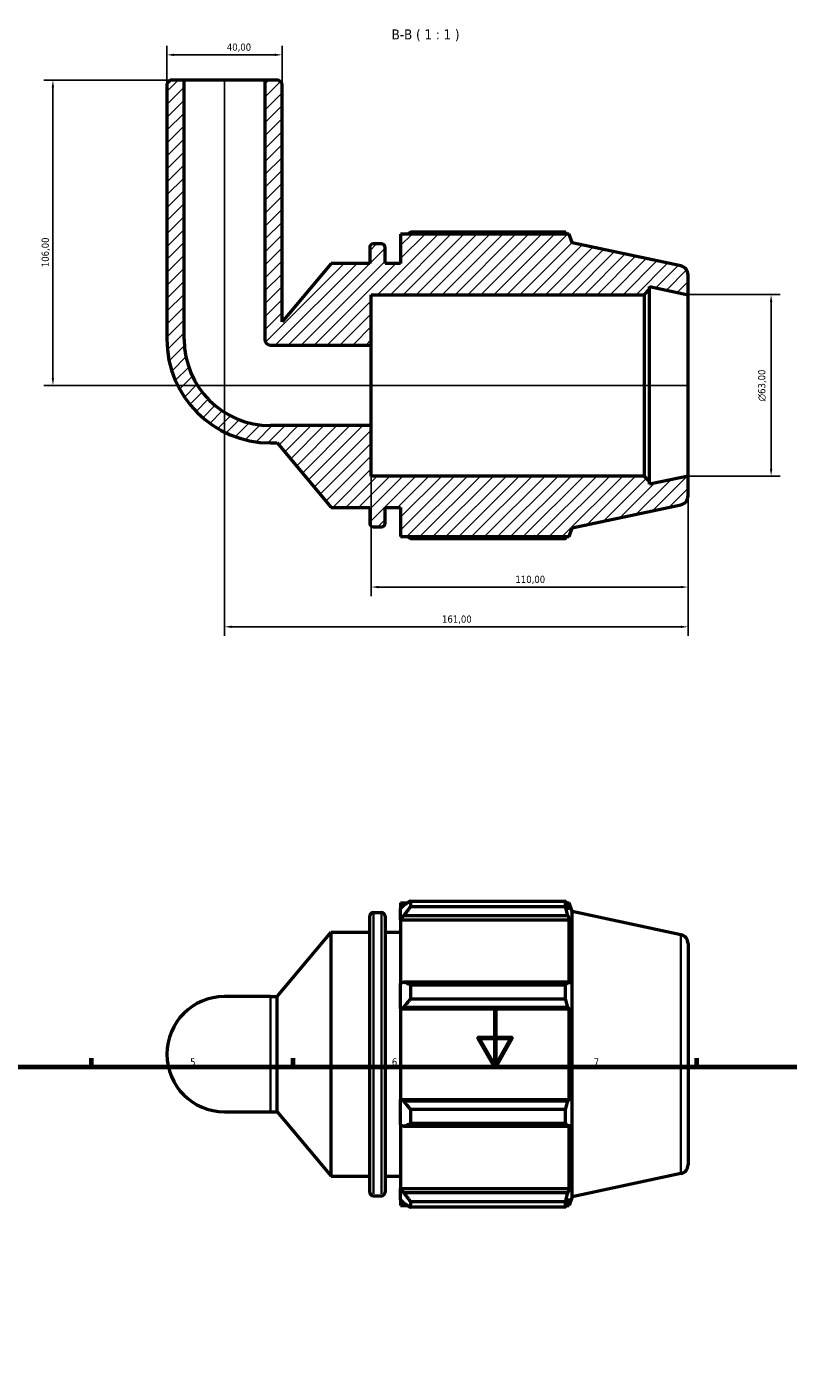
# Model space of a CAD drawing. Header units: millimetres. Extents: x 0 to 931, y 0 to 935.
# Tile 5 of 6: x 258 to 522, y 468 to 935. Entities that reach past the tile are written whole.
import ezdxf

# ---------------------------------------------------------------- set-up
doc = ezdxf.new("R2010")
doc.units = ezdxf.units.MM
for name, color, linetype, lineweight in [('Border (ISO)', 7, 'Continuous', 70), ('Dimension (ISO)', 7, 'Continuous', 25), ('Hatch (ISO)', 7, 'Continuous', 18), ('Symbol (ISO)', 7, 'Continuous', 25), ('Visible (ISO)', 7, 'Continuous', 50), ('Visible Narrow (ISO)', 7, 'Continuous', 35)]:
    doc.layers.add(name, color=color, linetype=linetype, lineweight=lineweight)
doc.styles.add('Label Text (ISO)', font='tahoma.ttf')
doc.styles.add('Note Text (ISO)', font='tahoma.ttf')
doc.dimstyles.new('Default (ISO)', dxfattribs={"dimtxt": 2.5, "dimasz": 2.5, "dimexe": 3.175, "dimexo": 0, "dimgap": 0.762, "dimtad": 1, "dimrnd": 1e-08, "dimzin": 0, "dimtxsty": 'Note Text (ISO)', "dimcen": 0.09, "dimdle": 10, "dimclrd": 256, "dimclre": 256, "dimclrt": 232, "dimazin": 0, "dimtfac": 1.40208, "dimtmove": 0, "dimatfit": 3, "dimfxl": 1, "dimtolj": 1, "dimtzin": 0, "dimlwd": -1, "dimlwe": -1, "dimarcsym": 0})

# ---------------------------------------------------------------- blocks, each defined once
blk = doc.blocks.new('Borders Default Border')
at = {"layer": 'Border (ISO)'}
for p, q in [((280.33, 574), (280.33, 576.9)), ((350.42, 574), (350.42, 576.9)), ((490.58, 574), (490.58, 576.9))]:
    blk.add_line(p, q, dxfattribs=at)
at = {"layer": 'Border (ISO)', "flags": 128}
for points in [[(420.5, 594), (420.5, 574), (414.73, 584), (426.27, 584), (420.5, 574)], [(20, 20), (20, 574), (821, 574), (821, 20), (20, 20)]]:
    blk.add_lwpolyline(points, dxfattribs=at)
at = {"layer": 'Border (ISO)', "color": 232, "true_color": 0xca0064, "char_height": 2.5, "attachment_point": 7, "style": 'Note Text (ISO)'}
for s, insert in [('5', (314.64, 574.35)), ('6', (384.66, 574.35)), ('7', (454.77, 574.4))]:
    blk.add_mtext(s, dxfattribs=dict(at, insert=insert))
blk = doc.blocks.new('*D7')
at = {"layer": 'Defpoints', "color": 0, "transparency": 16777216}
for p in [(487.53, 842.15), (487.53, 779.15), (516.36, 779.15)]:
    blk.add_point(p, dxfattribs=at)
at = {"layer": 'Dimension (ISO)', "transparency": 16777216}
for p, q in [((487.53, 842.15), (519.54, 842.15)), ((516.36, 839.65), (516.36, 781.65)), ((487.53, 779.15), (519.54, 779.15))]:
    blk.add_line(p, q, dxfattribs=at)
for points in [[(515.95, 839.65), (516.78, 839.65), (516.36, 842.15)], [(515.95, 781.65), (516.78, 781.65), (516.36, 779.15)]]:
    blk.add_solid(points, dxfattribs=at)
at = {"layer": 'Dimension (ISO)', "color": 232, "true_color": 0xca0064, "transparency": 16777216, "insert": (511.84, 805.09), "char_height": 2.5, "attachment_point": 1, "rotation": 90, "style": 'Note Text (ISO)'}
blk.add_mtext('\\A1;\\fAIGDT|b0|i0;\\H2.5000;\\ln\\fTahoma|b0|i0;\\H2.5000;63,00', dxfattribs=at)
blk = doc.blocks.new('*D8')
at = {"layer": 'Defpoints', "color": 0, "transparency": 16777216}
for p in [(377.53, 796.65), (487.53, 779.15), (377.53, 740.59)]:
    blk.add_point(p, dxfattribs=at)
at = {"layer": 'Dimension (ISO)', "transparency": 16777216}
for p, q in [((377.53, 796.65), (377.53, 737.41)), ((487.53, 779.15), (487.53, 737.41)), ((485.03, 740.59), (380.03, 740.59))]:
    blk.add_line(p, q, dxfattribs=at)
for points in [[(380.03, 741.01), (380.03, 740.17), (377.53, 740.59)], [(485.03, 741.01), (485.03, 740.17), (487.53, 740.59)]]:
    blk.add_solid(points, dxfattribs=at)
at = {"layer": 'Dimension (ISO)', "color": 232, "true_color": 0xca0064, "transparency": 16777216, "insert": (427.58, 744.52), "char_height": 2.5, "attachment_point": 1, "style": 'Note Text (ISO)'}
blk.add_mtext('\\A1;110,00', dxfattribs=at)
blk = doc.blocks.new('*D9')
at = {"layer": 'Defpoints', "color": 0, "transparency": 16777216}
for p in [(326.53, 916.65), (487.53, 779.15), (326.53, 726.78)]:
    blk.add_point(p, dxfattribs=at)
at = {"layer": 'Dimension (ISO)', "transparency": 16777216}
for p, q in [((326.53, 916.65), (326.53, 723.6)), ((487.53, 779.15), (487.53, 723.6)), ((485.03, 726.78), (329.03, 726.78))]:
    blk.add_line(p, q, dxfattribs=at)
for points in [[(329.03, 727.19), (329.03, 726.36), (326.53, 726.78)], [(485.03, 727.19), (485.03, 726.36), (487.53, 726.78)]]:
    blk.add_solid(points, dxfattribs=at)
at = {"layer": 'Dimension (ISO)', "color": 232, "true_color": 0xca0064, "transparency": 16777216, "insert": (402.08, 730.71), "char_height": 2.5, "attachment_point": 1, "style": 'Note Text (ISO)'}
blk.add_mtext('\\A1;161,00', dxfattribs=at)
blk = doc.blocks.new('*D10')
at = {"layer": 'Defpoints', "color": 0, "transparency": 16777216}
for p in [(346.53, 925.45), (306.53, 915.45), (346.53, 915.45)]:
    blk.add_point(p, dxfattribs=at)
at = {"layer": 'Dimension (ISO)', "transparency": 16777216}
for p, q in [((306.53, 915.45), (306.53, 928.62)), ((346.53, 915.45), (346.53, 928.62)), ((309.03, 925.45), (344.03, 925.45))]:
    blk.add_line(p, q, dxfattribs=at)
for points in [[(309.03, 925.86), (309.03, 925.03), (306.53, 925.45)], [(344.03, 925.86), (344.03, 925.03), (346.53, 925.45)]]:
    blk.add_solid(points, dxfattribs=at)
at = {"layer": 'Dimension (ISO)', "color": 232, "true_color": 0xca0064, "transparency": 16777216, "insert": (327.36, 929.38), "char_height": 2.5, "attachment_point": 1, "style": 'Note Text (ISO)'}
blk.add_mtext('\\A1;40,00', dxfattribs=at)
blk = doc.blocks.new('*D12')
at = {"layer": 'Defpoints', "color": 0, "transparency": 16777216}
for p in [(312.53, 916.65), (266.98, 810.65), (487.53, 810.65)]:
    blk.add_point(p, dxfattribs=at)
at = {"layer": 'Dimension (ISO)', "transparency": 16777216}
for p, q in [((312.53, 916.65), (263.8, 916.65)), ((266.98, 914.15), (266.98, 813.15)), ((487.53, 810.65), (263.8, 810.65))]:
    blk.add_line(p, q, dxfattribs=at)
for points in [[(266.56, 914.15), (267.39, 914.15), (266.98, 916.65)], [(266.56, 813.15), (267.39, 813.15), (266.98, 810.65)]]:
    blk.add_solid(points, dxfattribs=at)
at = {"layer": 'Dimension (ISO)', "color": 232, "true_color": 0xca0064, "transparency": 16777216, "insert": (263.04, 851.69), "char_height": 2.5, "attachment_point": 1, "rotation": 90, "style": 'Note Text (ISO)'}
blk.add_mtext('\\A1;106,00', dxfattribs=at)

msp = doc.modelspace()

# ---------------------------------------------------------------- hatches: boundary and pattern name
at = {"layer": 'Hatch (ISO)'}
h = msp.add_hatch(dxfattribs=at)
h.set_pattern_fill('ANSI31', color=256, scale=25.4, style=0)
h.set_pattern_definition([(45, (0, 0), (-2.245064, 2.245064), [])])
edge = h.paths.add_edge_path()
edge.add_line((346.531, 915.446), (345.331, 916.646))
edge.add_line((345.331, 916.646), (340.531, 916.646))
edge.add_line((340.531, 916.646), (340.531, 826.646))
edge.add_ellipse((342.531, 826.646), major_axis=(-2, 0), ratio=1, start_angle=0, end_angle=90)
edge.add_line((342.531, 824.646), (377.531, 824.646))
edge.add_line((377.531, 824.646), (377.531, 842.146))
edge.add_line((377.531, 842.146), (472.225, 842.146))
edge.add_line((472.225, 842.146), (474.115, 844.036))
edge.add_line((474.115, 844.036), (474.115, 844.997))
edge.add_line((474.115, 844.997), (487.531, 842.146))
edge.add_line((487.531, 842.146), (487.531, 849.045))
edge.add_ellipse((484.381, 849.045), major_axis=(3.15, 0), ratio=1, start_angle=0, end_angle=78)
edge.add_line((485.036, 852.126), (447.281, 860.151))
edge.add_line((447.281, 860.151), (446.294, 863.191))
edge.add_line((446.294, 863.191), (387.711, 863.191))
edge.add_line((387.711, 863.191), (387.711, 853.021))
edge.add_line((387.711, 853.021), (382.345, 853.021))
edge.add_line((382.345, 853.021), (382.345, 858.541))
edge.add_ellipse((381.085, 858.541), major_axis=(1.26, 0), ratio=1, start_angle=0, end_angle=90)
edge.add_line((381.085, 859.801), (378.238, 859.801))
edge.add_ellipse((378.238, 858.541), major_axis=(0, 1.26), ratio=1, start_angle=0, end_angle=90)
edge.add_line((376.978, 858.541), (376.978, 853.021))
edge.add_line((376.978, 853.021), (363.561, 853.021))
edge.add_line((363.561, 853.021), (346.531, 832.725))
edge.add_line((346.531, 832.725), (346.531, 915.446))
edge = h.paths.add_edge_path()
edge.add_line((307.731, 916.646), (306.531, 915.446))
edge.add_line((306.531, 915.446), (306.531, 826.646))
edge.add_ellipse((342.531, 826.646), major_axis=(-36, 0), ratio=1, start_angle=0, end_angle=90)
edge.add_line((342.531, 790.646), (344.786, 790.646))
edge.add_line((344.786, 790.646), (363.561, 768.271))
edge.add_line((363.561, 768.271), (376.978, 768.271))
edge.add_line((376.978, 768.271), (376.978, 762.751))
edge.add_ellipse((378.238, 762.751), major_axis=(-1.26, 0), ratio=1, start_angle=0, end_angle=90)
edge.add_line((378.238, 761.491), (381.085, 761.491))
edge.add_ellipse((381.085, 762.751), major_axis=(0, -1.26), ratio=1, start_angle=0, end_angle=90)
edge.add_line((382.345, 762.751), (382.345, 768.271))
edge.add_line((382.345, 768.271), (387.711, 768.271))
edge.add_line((387.711, 768.271), (387.711, 758.101))
edge.add_line((387.711, 758.101), (446.294, 758.101))
edge.add_line((446.294, 758.101), (447.281, 761.14))
edge.add_line((447.281, 761.14), (485.036, 769.165))
edge.add_ellipse((484.381, 772.246), major_axis=(0.655, -3.081), ratio=1, start_angle=0, end_angle=78)
edge.add_line((487.531, 772.246), (487.531, 779.146))
edge.add_line((487.531, 779.146), (474.115, 776.294))
edge.add_line((474.115, 776.294), (474.115, 777.256))
edge.add_line((474.115, 777.256), (472.225, 779.146))
edge.add_line((472.225, 779.146), (377.531, 779.146))
edge.add_line((377.531, 779.146), (377.531, 796.646))
edge.add_line((377.531, 796.646), (342.531, 796.646))
edge.add_ellipse((342.531, 826.646), major_axis=(0, -30), ratio=1, start_angle=270, end_angle=360, ccw=False)
edge.add_line((312.531, 826.646), (312.531, 916.646))
edge.add_line((312.531, 916.646), (307.731, 916.646))

# ---------------------------------------------------------------- linework, layer by layer
at = {"layer": 'Visible (ISO)'}
for p, q in [((307.731, 916.646), (306.531, 915.446)), ((312.531, 916.646), (307.731, 916.646)), ((312.531, 826.646), (312.531, 916.646)), ((340.531, 916.646), (312.531, 916.646)), ((345.331, 916.646), (340.531, 916.646)), ((340.531, 916.646), (340.531, 826.646)), ((346.531, 915.446), (345.331, 916.646)), ((306.531, 915.446), (306.531, 826.646)), ((346.531, 832.725), (346.531, 915.446)), ((446.294, 863.191), (387.711, 863.191)), ((387.711, 863.191), (387.711, 853.021)), ((445.009, 863.808), (391.101, 863.808)), ((447.281, 860.151), (446.294, 863.191)), ((376.978, 858.541), (376.978, 853.021)), ((381.085, 859.801), (378.238, 859.801)), ((382.345, 853.021), (382.345, 858.541)), ((485.036, 852.126), (447.281, 860.151)), ((363.561, 853.021), (346.531, 832.725)), ((376.978, 853.021), (363.561, 853.021)), ((387.711, 853.021), (382.345, 853.021)), ((487.531, 842.146), (487.531, 849.045)), ((377.531, 824.646), (377.531, 842.146)), ((377.531, 842.146), (472.225, 842.146)), ((472.225, 842.146), (474.115, 844.036)), ((472.225, 842.146), (472.225, 779.146)), ((474.115, 844.036), (474.115, 844.997)), ((474.115, 844.997), (487.531, 842.146)), ((474.115, 777.256), (474.115, 844.036)), ((487.531, 779.146), (487.531, 842.146)), ((342.531, 824.646), (377.531, 824.646)), ((377.531, 796.646), (377.531, 824.646)), ((377.531, 796.646), (342.531, 796.646)), ((377.531, 779.146), (377.531, 796.646)), ((342.531, 790.646), (344.786, 790.646)), ((344.786, 790.646), (363.561, 768.271)), ((472.225, 779.146), (377.531, 779.146)), ((474.115, 777.256), (472.225, 779.146)), ((487.531, 779.146), (474.115, 776.294)), ((474.115, 776.294), (474.115, 777.256)), ((487.531, 772.246), (487.531, 779.146)), ((363.561, 768.271), (376.978, 768.271)), ((376.978, 768.271), (376.978, 762.751)), ((382.345, 762.751), (382.345, 768.271)), ((382.345, 768.271), (387.711, 768.271)), ((387.711, 768.271), (387.711, 758.101)), ((447.281, 761.14), (485.036, 769.165)), ((378.238, 761.491), (381.085, 761.491)), ((387.711, 758.101), (446.294, 758.101)), ((391.101, 757.483), (445.009, 757.483)), ((446.294, 758.101), (447.281, 761.14)), ((391.101, 631.503), (391.101, 629.46)), ((391.101, 631.503), (445.009, 631.503)), ((445.009, 629.46), (445.009, 631.503)), ((378.238, 627.496), (381.085, 627.496)), ((387.711, 630.886), (387.711, 628.993)), ((387.711, 630.886), (390.117, 630.886)), ((388.841, 630.07), (387.711, 628.993)), ((387.711, 625.45), (387.711, 628.993)), ((445.009, 629.46), (391.101, 629.46)), ((445.328, 630.886), (446.294, 630.886)), ((446.294, 628.454), (445.743, 630.07)), ((447.281, 627.846), (446.294, 630.886)), ((446.294, 628.454), (446.294, 630.886)), ((447.281, 528.835), (447.281, 627.846)), ((485.036, 619.821), (447.281, 627.846)), ((376.978, 530.446), (376.978, 626.236)), ((382.345, 626.236), (382.345, 530.446)), ((387.711, 625.45), (388.841, 626.452)), ((387.711, 624.949), (387.711, 625.45)), ((387.711, 624.949), (387.711, 602.864)), ((387.711, 624.949), (446.294, 624.949)), ((388.841, 626.452), (445.743, 626.452)), ((445.743, 626.452), (446.294, 624.949)), ((446.294, 602.603), (446.294, 624.949)), ((344.786, 598.341), (363.561, 620.716)), ((363.561, 535.966), (363.561, 620.716)), ((363.561, 620.716), (376.978, 620.716)), ((382.345, 620.716), (387.711, 620.716)), ((487.531, 616.74), (487.531, 539.941)), ((388.841, 603.386), (387.711, 602.864)), ((445.743, 603.386), (388.841, 603.386)), ((446.294, 602.603), (445.743, 603.386)), ((387.711, 594.311), (387.711, 602.864)), ((391.101, 602.404), (391.101, 597.472)), ((391.101, 602.404), (445.009, 602.404)), ((445.009, 597.472), (445.009, 602.404)), ((342.531, 598.341), (326.531, 598.341)), ((342.531, 598.341), (344.786, 598.341)), ((344.786, 558.341), (344.786, 598.341)), ((387.711, 594.311), (388.841, 594.651)), ((387.711, 594.141), (387.711, 594.311)), ((387.711, 594.141), (387.711, 562.54)), ((387.711, 594.141), (446.294, 594.141)), ((388.841, 594.651), (445.743, 594.651)), ((445.009, 597.472), (391.101, 597.472)), ((445.743, 594.651), (446.294, 594.141)), ((446.294, 562.54), (446.294, 594.141)), ((387.711, 562.37), (387.711, 562.54)), ((387.711, 562.54), (446.294, 562.54)), ((387.711, 553.817), (387.711, 562.37)), ((388.841, 562.03), (387.711, 562.37)), ((445.743, 562.03), (388.841, 562.03)), ((446.294, 562.54), (445.743, 562.03)), ((326.531, 558.341), (342.531, 558.341)), ((342.531, 558.341), (344.786, 558.341)), ((344.786, 558.341), (363.561, 535.966)), ((391.101, 559.209), (391.101, 554.277)), ((391.101, 559.209), (445.009, 559.209)), ((445.009, 554.277), (445.009, 559.209)), ((387.711, 553.817), (388.841, 553.295)), ((387.711, 553.817), (387.711, 531.733)), ((388.841, 553.295), (445.743, 553.295)), ((445.009, 554.277), (391.101, 554.277)), ((445.743, 553.295), (446.294, 554.078)), ((446.294, 531.733), (446.294, 554.078)), ((363.561, 535.966), (376.978, 535.966)), ((382.345, 535.966), (387.711, 535.966)), ((485.036, 536.86), (447.281, 528.835)), ((378.238, 529.186), (381.085, 529.186)), ((387.711, 531.231), (387.711, 531.733)), ((387.711, 531.733), (446.294, 531.733)), ((387.711, 527.689), (387.711, 531.231)), ((388.841, 530.229), (387.711, 531.231)), ((445.743, 530.229), (388.841, 530.229)), ((446.294, 531.733), (445.743, 530.229)), ((447.281, 528.835), (446.294, 525.796)), ((387.711, 527.689), (388.841, 526.611)), ((387.711, 527.689), (387.711, 525.796)), ((387.711, 525.796), (390.117, 525.796)), ((391.101, 527.221), (391.101, 525.178)), ((391.101, 527.221), (445.009, 527.221)), ((445.009, 525.178), (391.101, 525.178)), ((445.009, 525.178), (445.009, 527.221)), ((445.328, 525.796), (446.294, 525.796)), ((445.743, 526.611), (446.294, 528.228)), ((446.294, 525.796), (446.294, 528.228))]:
    msp.add_line(p, q, dxfattribs=at)
for centre, radius, start, end in [((378.238, 858.541), 1.26, 90, 180), ((381.085, 858.541), 1.26, 0, 90), ((484.381, 849.045), 3.15, 0, 78), ((342.531, 826.646), 36, 180, 270), ((342.531, 826.646), 30, 180, 270), ((342.531, 826.646), 2, 180, 270), ((484.381, 772.246), 3.15, 282, 0), ((378.238, 762.751), 1.26, 180, 270), ((381.085, 762.751), 1.26, 270, 0), ((378.238, 626.236), 1.26, 90, 180), ((381.085, 626.236), 1.26, 0, 90), ((484.381, 616.74), 3.15, 0, 78), ((326.531, 578.341), 20, 90, 270), ((484.381, 539.941), 3.15, 282, 0), ((378.238, 530.446), 1.26, 180, 270), ((381.085, 530.446), 1.26, 270, 0)]:
    msp.add_arc(centre, radius, start, end, dxfattribs=at)
for points, weights in [([(390.117, 863.191), (390.601, 863.497), (391.101, 863.808)], [1.01279182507, 1.0150877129, 1.01723807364]), ([(445.328, 863.191), (445.171, 863.497), (445.009, 863.808)], [1.00103865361, 1.00059331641, 1]), ([(391.101, 757.483), (390.601, 757.795), (390.117, 758.101)], [1.01723807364, 1.0150877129, 1.01279182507]), ([(445.009, 757.483), (445.171, 757.795), (445.328, 758.101)], [1, 1.00059331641, 1.00103865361]), ([(391.101, 631.503), (389.926, 630.772), (388.841, 630.07)], [1.01723807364, 1.01220481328, 1.00637425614]), ([(445.009, 631.503), (445.39, 630.772), (445.743, 630.07)], [1, 1.00139382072, 1.00197098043]), ([(388.841, 626.452), (389.926, 627.925), (391.101, 629.46)], [1.00637425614, 1.01220481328, 1.01723807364]), ([(445.743, 626.452), (445.39, 627.925), (445.009, 629.46)], [1.00197098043, 1.00139382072, 1]), ([(391.101, 602.404), (389.926, 602.905), (388.841, 603.386)], [1.01723807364, 1.01220481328, 1.00637425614]), ([(445.009, 602.404), (445.39, 602.905), (445.743, 603.386)], [1, 1.00139382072, 1.00197098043]), ([(388.841, 594.651), (389.926, 596.033), (391.101, 597.472)], [1.00637425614, 1.01220481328, 1.01723807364]), ([(445.743, 594.651), (445.39, 596.033), (445.009, 597.472)], [1.00197098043, 1.00139382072, 1]), ([(391.101, 559.209), (389.926, 560.649), (388.841, 562.03)], [1.01723807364, 1.01220481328, 1.00637425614]), ([(445.009, 559.209), (445.39, 560.649), (445.743, 562.03)], [1, 1.00139382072, 1.00197098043]), ([(388.841, 553.295), (389.926, 553.776), (391.101, 554.277)], [1.00637425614, 1.01220481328, 1.01723807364]), ([(445.743, 553.295), (445.39, 553.776), (445.009, 554.277)], [1.00197098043, 1.00139382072, 1]), ([(391.101, 527.221), (389.926, 528.756), (388.841, 530.229)], [1.01723807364, 1.01220481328, 1.00637425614]), ([(445.009, 527.221), (445.39, 528.756), (445.743, 530.229)], [1, 1.00139382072, 1.00197098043]), ([(388.841, 526.611), (389.926, 525.909), (391.101, 525.178)], [1.00637425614, 1.01220481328, 1.01723807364]), ([(445.743, 526.611), (445.39, 525.909), (445.009, 525.178)], [1.00197098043, 1.00139382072, 1])]:
    msp.add_rational_spline(points, weights, degree=2, dxfattribs=at)
at = {"layer": 'Visible Narrow (ISO)'}
for p, q in [((378.238, 626.89), (378.238, 529.791)), ((381.085, 529.791), (381.085, 626.89)), ((485.036, 537.371), (485.036, 619.31)), ((342.531, 558.587), (342.531, 598.094))]:
    msp.add_line(p, q, dxfattribs=at)

# ---------------------------------------------------------------- block references
msp.add_blockref('Borders Default Border', (0, 0))

# ---------------------------------------------------------------- texts
at = {"layer": 'Symbol (ISO)', "insert": (384.592, 930.146), "char_height": 3.5, "attachment_point": 7, "style": 'Label Text (ISO)'}
msp.add_mtext('B-B ( 1 : 1 )', dxfattribs=at)

# ---------------------------------------------------------------- dimensions: what is measured, and where the dimension line sits
at = {"layer": 'Dimension (ISO)'}
for base, p1, p2, angle, picture, middle in [((346.531, 925.446), (306.531, 915.446), (346.531, 915.446), 180, '*D10', (331.531, 925.446)), ((266.976, 810.646), (312.531, 916.646), (487.531, 810.646), 270, '*D12', (266.976, 856.646)), ((326.531, 726.776), (487.531, 779.146), (326.531, 916.646), 180, '*D9', (407.031, 726.776)), ((377.531, 740.588), (487.531, 779.146), (377.531, 796.646), 180, '*D8', (432.531, 740.588))]:
    dim = msp.add_linear_dim(base=base, p1=p1, p2=p2, angle=angle, dimstyle='Default (ISO)', override={"dimdec": 2, "dimtp": 0, "dimtm": 0, "dimtdec": 2, "dimtofl": 0, "dimatfit": 1}, dxfattribs=at)
    dim.commit()
    dim.dimension.update_dxf_attribs({"geometry": picture, "text_midpoint": middle, "dimtype": 160})
dim = msp.add_linear_dim(base=(516.363, 779.146), p1=(487.531, 842.146), p2=(487.531, 779.146), angle=90, text='\\fAIGDT|b0|i0;\\H2.5000;\\ln\\fTahoma|b0|i0;\\H2.5000;<>', dimstyle='Default (ISO)', override={"dimdec": 2, "dimtp": 0, "dimtm": 0, "dimtdec": 2, "dimtofl": 0, "dimatfit": 1}, dxfattribs=at)
dim.commit()
dim.dimension.update_dxf_attribs({"geometry": '*D7', "text_midpoint": (516.363, 810.646), "dimtype": 160})

doc.saveas('drawing.dxf')
